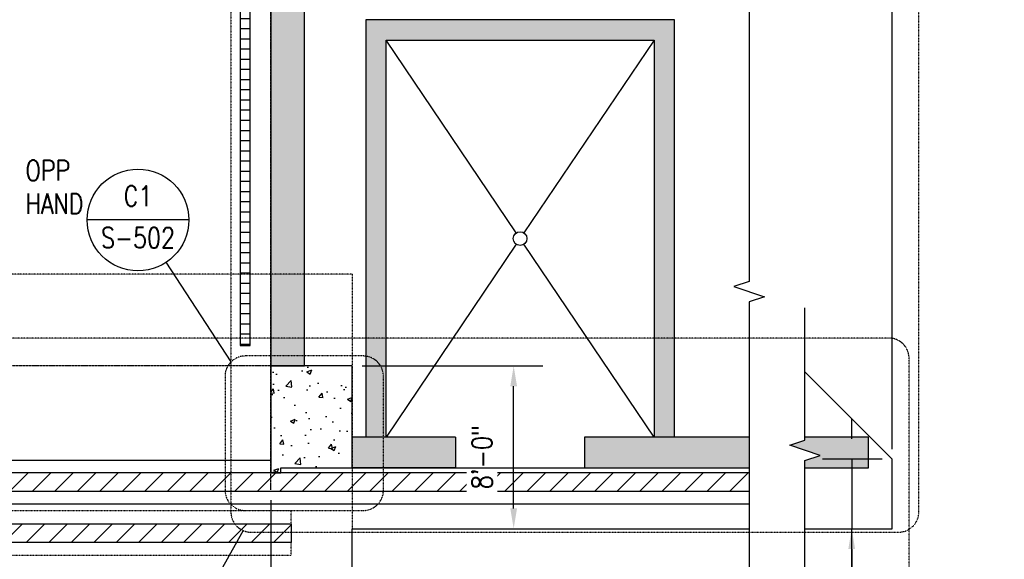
# Model space of a CAD drawing. Header units: inches. Extents: x -304 to 19841, y 463 to 1957.
# Tile 27 of 60: x 2005 to 2586, y 779 to 1097. Entities that reach past the tile are written whole.
import ezdxf
from ezdxf import colors
from ezdxf.entities.mleader import LeaderData, LeaderLine
from ezdxf.enums import TextEntityAlignment as Align
from ezdxf.math import Vec2, Vec3

# ---------------------------------------------------------------- set-up
doc = ezdxf.new("R2010")
doc.units = ezdxf.units.IN
doc.header["$MEASUREMENT"] = 0
for name, pattern in [('CENTER2', [1.125, 0.75, -0.125, 0.125, -0.125]), ('Dash', [0.25, 0.125, -0.125]), ('Grid Line 1_2_', [0.875, 0.5, -0.125, 0.125, -0.125]), ('HIDDEN', [0.375, 0.25, -0.125])]:
    doc.linetypes.add(name, pattern=pattern)
for name, color, linetype in [('A-DETL-MEDM', 3, 'Continuous'), ('A-DETL-THIN', 1, 'Continuous'), ('A-FLOR', 173, 'Continuous'), ('A-FLOR-HDLN', 3, 'Dash'), ('A-WALL', 4, 'Continuous'), ('A-WALL-HDLN', 3, 'Dash'), ('A-WALL-PATT', 8, 'Continuous'), ('G-ANNO-REFR', 2, 'Continuous'), ('S-ANNO-DIMS', 1, 'Continuous'), ('S-ANNO-NOTE', 2, 'Continuous'), ('S-ANNO-SYMB', 2, 'Continuous'), ('S-ANNO-TEXT', 2, 'Continuous'), ('S-COLS', 53, 'Continuous'), ('S-DOOR-TRNCH', 173, 'Continuous'), ('S-GRID', 1, 'CENTER2')]:
    doc.layers.add(name, color=color, linetype=linetype)
doc.layers.add('G-ANNO-NPLT', color=140, linetype='Continuous', plot=False)
doc.layers.add('S-DOOR-HTCH', color=9, linetype='Continuous', true_color=0x808080)
doc.layers.add('S-DOOR-OTLN', color=9, linetype='HIDDEN', true_color=0x808080)
doc.styles.add('AEC_COMN_TITLE', font='romans.shx', dxfattribs={"width": 0.8, "height": 0.1875})
doc.styles.add('Annotative', font='romans.shx', dxfattribs={"width": 0.8, "height": 0.125})
doc.styles.add('ROMANS', font='romans.shx', dxfattribs={"width": 0.8})
doc.dimstyles.new('Annotative', dxfattribs={"dimscale": 0, "dimtxt": 0.125, "dimasz": 0.125, "dimexe": 0.18, "dimexo": 0.0625, "dimgap": 0.09, "dimtad": 1, "dimdec": 3, "dimzin": 3, "dimdsep": 46, "dimlunit": 4, "dimtxsty": 'Annotative', "dimcen": 0.09, "dimclrt": 2, "dimazin": 2, "dimtfac": 1, "dimtdec": 3, "dimtmove": 1, "dimatfit": 0, "dimfxl": 1, "dimtfill": 1, "dimfrac": 2, "dimtolj": 1, "dimtzin": 0, "dimarcsym": 0})

# ---------------------------------------------------------------- blocks, each defined once
blk = doc.blocks.new('HDR-Ai_Breakline-Single - 11 - 1_8_ _ 1_-0_-1075096-00_SP_Foundation Plan-TO FDN_DOC')
for p, q in [((-6, -3.5), (-3, 5.5)), ((-3, 5.5), (3, -12.5)), ((-84, -3.5), (-6, -3.5)), ((3, -12.5), (6, -3.5)), ((6, -3.5), (84, -3.5))]:
    blk.add_line(p, q)
blk = doc.blocks.new('HDR-Ai_Breakline-Single - 11 - 1_8_ _ 1_-0_-1537578-00_SP_Foundation Plan-TO FDN_DOC')
for p, q in [((3, 12.5), (-3, -5.5)), ((6, 3.5), (3, 12.5)), ((-6, 3.5), (-184.29, 3.5)), ((-3, -5.5), (-6, 3.5)), ((184.29, 3.5), (6, 3.5))]:
    blk.add_line(p, q)
blk = doc.blocks.new('*D28')
at = {"layer": 'Defpoints', "color": 0, "transparency": 16777216}
for p in [(2519.44, 1742.36), (2419.08, 1121.21), (2519.44, 838.21)]:
    blk.add_point(p, dxfattribs=at)
at = {"layer": 'S-ANNO-DIMS', "color": 0, "lineweight": -2, "transparency": 16777216}
for p, q in [((2419.08, 1127.21), (2419.08, 1759.64)), ((2519.44, 844.21), (2519.44, 1759.64)), ((2487.33, 1742.36), (2493.33, 1751.36)), ((2493.33, 1751.36), (2499.33, 1733.36)), ((2431.08, 1742.36), (2487.33, 1742.36)), ((2499.33, 1733.36), (2505.33, 1742.36)), ((2505.33, 1742.36), (2507.44, 1742.36))]:
    blk.add_line(p, q, dxfattribs=at)
at = {"layer": 'S-ANNO-DIMS', "color": 0, "transparency": 16777216}
for points in [[(2431.08, 1744.36), (2431.08, 1740.36), (2419.08, 1742.36)], [(2507.44, 1744.36), (2507.44, 1740.36), (2519.44, 1742.36)]]:
    blk.add_solid(points, dxfattribs=at)
at = {"layer": 'S-ANNO-DIMS', "color": 2, "lineweight": -3, "transparency": 16777216, "insert": (2469.26, 1758.14), "char_height": 12, "width": 60.1647, "attachment_point": 5, "style": 'Annotative'}
blk.add_mtext('\\A1;23\'-7"', dxfattribs=at)
blk = doc.blocks.new('*D27')
at = {"layer": 'Defpoints', "color": 0, "transparency": 16777216}
for p in [(2201.08, 893.21), (2296.3, 893.21), (2277.31, 797.21)]:
    blk.add_point(p, dxfattribs=at)
at = {"layer": 'S-ANNO-DIMS', "color": 0, "lineweight": -2, "transparency": 16777216}
for p, q in [((2207.08, 893.21), (2313.58, 893.21)), ((2296.3, 809.21), (2296.3, 881.21))]:
    blk.add_line(p, q, dxfattribs=at)
at = {"layer": 'S-ANNO-DIMS', "color": 0, "transparency": 16777216}
for points in [[(2294.3, 881.21), (2298.3, 881.21), (2296.3, 893.21)], [(2294.3, 809.21), (2298.3, 809.21), (2296.3, 797.21)]]:
    blk.add_solid(points, dxfattribs=at)
at = {"layer": 'S-ANNO-DIMS', "color": 2, "lineweight": -3, "transparency": 16777216, "insert": (2271.66, 820.55), "char_height": 12, "width": 49.3115, "attachment_point": 1, "rotation": 90, "line_spacing_factor": 0.983083, "style": 'Annotative', "bg_fill": 3, "box_fill_scale": 1.25, "bg_fill_color": 256, "bg_fill_true_color": 13158600, "bg_fill_transparency": 0}
blk.add_mtext('\\A1;8\'-0"', dxfattribs=at)
blk = doc.blocks.new('*D32')
at = {"layer": 'Defpoints', "color": 0, "transparency": 16777216}
for p in [(2519.44, 838.21), (2495.57, 797.21), (2519.44, 797.21)]:
    blk.add_point(p, dxfattribs=at)
at = {"layer": 'S-ANNO-DIMS', "color": 0, "lineweight": -2, "transparency": 16777216}
for p, q in [((2495.57, 850.21), (2495.57, 862.21)), ((2513.44, 838.21), (2478.29, 838.21)), ((2495.57, 838.21), (2495.57, 797.21)), ((2495.57, 838.21), (2495.57, 797.21)), ((2495.57, 711.36), (2495.57, 797.21)), ((2495.57, 785.21), (2495.57, 773.21))]:
    blk.add_line(p, q, dxfattribs=at)
at = {"layer": 'S-ANNO-DIMS', "color": 0, "transparency": 16777216}
for points in [[(2493.57, 850.21), (2497.57, 850.21), (2495.57, 838.21)], [(2493.57, 785.21), (2497.57, 785.21), (2495.57, 797.21)]]:
    blk.add_solid(points, dxfattribs=at)
at = {"layer": 'S-ANNO-DIMS', "color": 2, "lineweight": -3, "transparency": 16777216, "insert": (2479.78, 739.43), "char_height": 12, "attachment_point": 5, "rotation": 90, "style": 'Annotative', "bg_fill": 3, "box_fill_scale": 1.25, "bg_fill_color": 256, "bg_fill_true_color": 13158600, "bg_fill_transparency": 0}
blk.add_mtext('\\A1;3\'-5"', dxfattribs=at)
blk = doc.blocks.new('Detail Callout AEC')
at = {"color": 0, "linetype": 'ByBlock', "lineweight": -3, "transparency": 16777216}
blk.add_line((0.25, 0), (-0.25, 0), dxfattribs=at)
blk.add_circle((0, 0), 0.25, dxfattribs=at)
at = {"color": 0, "linetype": 'ByBlock', "lineweight": -3, "transparency": 16777216, "style": 'AEC_COMN_TITLE'}
for tag, p in [('VIEWNUMBER', (0, 0.0508)), ('SHEETNUMBER', (0, -0.1263))]:
    blk.add_attdef(tag, text='', height=0.0938, dxfattribs=at).set_placement(p, align=Align.CENTER)
blk = doc.blocks.new('A$C53388742')
at = {"layer": 'A-WALL-PATT', "lineweight": -3}
h = blk.add_hatch(dxfattribs=at)
h.set_pattern_fill('FP_2', color=256, style=0, pattern_type=2)
h.set_pattern_definition([(0, (0, 0), (0, 6), [])])
h.paths.add_polyline_path([(2141.08, 905.21), (2141.08, 1475.16), (2135.08, 1475.16), (2135.08, 905.21)])
for p, q in [((2141.08, 905.21), (2141.08, 1481.16)), ((2135.08, 1475.16), (2135.08, 905.21)), ((2135.08, 905.21), (2141.08, 905.21))]:
    blk.add_line(p, q, dxfattribs=at)
blk = doc.blocks.new('*D43')
at = {"layer": 'Defpoints', "color": 0, "transparency": 16777216}
for p in [(2153.08, 820.12), (2201.08, 767.23), (2201.08, 713.21)]:
    blk.add_point(p, dxfattribs=at)
at = {"layer": 'S-ANNO-DIMS', "color": 0, "lineweight": -2, "transparency": 16777216}
for p, q in [((2153.08, 814.12), (2153.08, 695.93)), ((2201.08, 761.23), (2201.08, 695.93)), ((2141.08, 713.21), (2129.08, 713.21)), ((2153.08, 713.21), (2201.08, 713.21)), ((2153.08, 713.21), (2201.08, 713.21)), ((2285.18, 713.21), (2201.08, 713.21)), ((2213.08, 713.21), (2225.08, 713.21))]:
    blk.add_line(p, q, dxfattribs=at)
at = {"layer": 'S-ANNO-DIMS', "color": 0, "transparency": 16777216}
for points in [[(2141.08, 715.21), (2141.08, 711.21), (2153.08, 713.21)], [(2213.08, 715.21), (2213.08, 711.21), (2201.08, 713.21)]]:
    blk.add_solid(points, dxfattribs=at)
at = {"layer": 'S-ANNO-DIMS', "color": 2, "transparency": 16777216, "insert": (2257.11, 738.99), "char_height": 12, "attachment_point": 5, "style": 'Annotative', "bg_fill": 3, "box_fill_scale": 1.25, "bg_fill_color": 256, "bg_fill_true_color": 13158600, "bg_fill_transparency": 0}
blk.add_mtext('\\A1;4\'-0"\\PTYP', dxfattribs=at)

msp = doc.modelspace()

# ---------------------------------------------------------------- hatches: boundary and pattern name
at = {"layer": 'A-WALL-PATT', "lineweight": -3}
h = msp.add_hatch(dxfattribs=at)
h.set_pattern_fill('AR-CONC', color=8, scale=4, style=0)
h.set_pattern_definition([(50, (197.95, 842.81), (28.6904, -2.51009), [3, -33]), (355, (197.95, 842.81), (-5.55005, 30.0877), [2.4, -26.4]), (100.4514, (200.342, 842.6), (23.14035, 27.5776), [2.5496, -28.0457]), (46.1842, (197.95, 850.81), (42.68965, -6.62077), [4.5, -49.5]), (96.6356, (201.51, 850.26), (37.3865, 38.96474), [3.8244, -42.06855]), (351.1842, (197.95, 850.81), (37.3865, 38.96474), [3.6, -39.6]), (21, (201.95, 848.81), (23.87628, -16.10476), [3, -33]), (326, (201.95, 848.81), (9.7326, 29.006), [2.4, -26.4]), (71.4514, (203.94, 847.468), (33.6089, 12.90125), [2.5496, -28.0457]), (37.5, (197.951, 842.81), (0.486394, 13.315754), [0, -26.08, 0, -26.8, 0, -26.5]), (7.5, (197.951, 842.81), (10.52278, 15.77647), [0, -15.28, 0, -25.48, 0, -10.1]), (327.5, (189.031, 842.81), (21.352897, -0.902195), [0, -10, 0, -31.2, 0, -41.4]), (317.5, (185.031, 842.81), (23.32745, 4.0042), [0, -13, 0, -20.72, 0, -29.4])])
h.paths.add_polyline_path([(201.0774, 851.2059), (140.0774, 851.2025), (140.0774, 833.2093), (171.0774, 833.2127), (171.0774, 836.2059), (172.5774, 836.2059), (172.5774, 837.2059), (199.5774, 837.2059), (199.5774, 836.2059), (201.0774, 836.2059)])
h.paths.add_polyline_path([(193.0774, 861.622), (181.0774, 861.622), (181.0774, 851.2059), (193.0774, 851.2059)])
h.paths.add_polyline_path([(193.0774, 893.2059), (181.0774, 893.2059), (181.0774, 861.622), (193.0774, 861.622)])
h.paths.add_polyline_path([(193.0774, 1097.2059), (11.0774, 1097.2059), (11.0774, 893.2059), (23.0774, 893.2059), (23.0774, 1085.2059), (181.0774, 1085.2059), (181.0774, 893.2059), (193.0774, 893.2059)])
h.paths.add_polyline_path([(23.0774, 893.2059), (11.0774, 893.2059), (11.0774, 861.622), (23.0774, 861.622)])
h.paths.add_polyline_path([(23.0774, 861.622), (11.0774, 861.622), (11.0774, 851.2059), (23.0774, 851.2059)])
h.paths.add_polyline_path([(64.0774, 851.2059), (11.0774, 851.2059), (-159.1311, 851.2059), (-159.1311, 833.2127), (64.0774, 833.2127)])
edge = h.paths.add_edge_path()
edge.add_line((-159.1311, 851.2059), (-197.8781, 851.2059))
edge.add_arc((-185.9831, 849.622), 12, 172.4149241, 180)
edge.add_line((-197.9831, 849.622), (-197.9831, 833.2059))
edge.add_line((-197.9831, 833.2059), (-159.1311, 833.2059))
edge.add_line((-159.1311, 833.2059), (-159.1311, 851.2059))
edge = h.paths.add_edge_path()
edge.add_arc((-185.9831, 849.622), 12, 172.4149241, 180, ccw=False)
edge.add_line((-197.8781, 851.2059), (-285.9226, 851.2059))
edge.add_line((-285.9226, 851.2059), (-285.9226, 833.2059))
edge.add_line((-285.9226, 833.2059), (-197.9831, 833.2059))
edge.add_line((-197.9831, 833.2059), (-197.9831, 849.622))
h.paths.add_polyline_path([(2262.0774, 851.2059), (2201.0774, 851.2059), (2201.0774, 832.9579), (2262.0774, 832.9579)])
h.paths.add_polyline_path([(2221.0774, 1085.2059), (2379.0774, 1085.2059), (2379.0774, 851.2059), (2391.0774, 851.2059), (2391.0774, 1097.2059), (2209.0774, 1097.2059), (2209.0774, 851.2059), (2221.0774, 851.2059)])
h.paths.add_polyline_path([(2435.0774, 851.2059), (2338.0774, 851.2059), (2338.0774, 833.2127), (2435.0774, 833.2059)])
h.paths.add_polyline_path([(2505.4361, 851.2059), (2468.0203, 851.2059), (2468.0203, 849.4139), (2459.0203, 846.4139), (2477.0203, 840.4139), (2468.0203, 837.4139), (2468.0203, 833.2059), (2505.4361, 833.2059)])
h.paths.add_polyline_path([(2173.0774, 1513.2059), (229.0461, 1513.2059), (229.0461, 1132.5316), (229.0461, 947.2059), (249.0774, 947.2059), (249.0774, 1132.5316), (249.0774, 1493.2059), (2153.0774, 1493.2059), (2153.0774, 947.2059), (2173.0774, 947.2059), (2173.0774, 1121.1577)])
h.paths.add_polyline_path([(249.0774, 947.2059), (229.0461, 947.2059), (229.0461, 929.2059), (229.0461, 893.2059), (249.0774, 893.2059)])
h.paths.add_polyline_path([(2173.0774, 947.2059), (2153.0774, 947.2059), (2153.0774, 893.2059), (2173.0774, 893.2059)])
h = msp.add_hatch(dxfattribs=at)
h.set_pattern_fill('AR-CONC', color=8, scale=4, style=0)
h.set_pattern_definition([(50, (0, 0), (28.6904, -2.51009), [3, -33]), (355, (0, 0), (-5.55005, 30.0877), [2.4, -26.4]), (100.4514, (2.39, -0.21), (23.14035, 27.5776), [2.5496, -28.0457]), (46.1842, (0, 8), (42.68965, -6.62077), [4.5, -49.5]), (96.6356, (3.557, 7.45), (37.3865, 38.96474), [3.8244, -42.06855]), (351.1842, (0, 8), (37.3865, 38.96474), [3.6, -39.6]), (21, (4, 6), (23.87628, -16.10476), [3, -33]), (326, (4, 6), (9.7326, 29.006), [2.4, -26.4]), (71.4514, (5.99, 4.658), (33.6089, 12.90125), [2.5496, -28.0457]), (37.5, (0, 0), (0.486394, 13.315754), [0, -26.08, 0, -26.8, 0, -26.5]), (7.5, (0, 0), (10.52278, 15.77647), [0, -15.28, 0, -25.48, 0, -10.1]), (327.5, (-8.92, 0), (21.352897, -0.902195), [0, -10, 0, -31.2, 0, -41.4]), (317.5, (-12.92, 0), (23.32745, 4.0042), [0, -13, 0, -20.72, 0, -29.4])])
h.paths.add_polyline_path([(2201.0774, 893.2059), (2153.0774, 893.2059), (2153.0774, 830.2059), (2159.0774, 830.2059), (2159.0774, 833.2059), (2201.0774, 833.2059)])
at = {"layer": 'S-DOOR-HTCH'}
h = msp.add_hatch(dxfattribs=at)
h.set_pattern_fill('ANSI31', color=256, scale=75)
h.paths.add_polyline_path([(1789.9345, 830.2059), (2435.0774, 830.2059), (2435.0774, 819.2059), (1789.9345, 819.2059)])
h = msp.add_hatch(dxfattribs=at)
h.set_pattern_fill('ANSI31', color=256, scale=75)
h.paths.add_polyline_path([(1391.9524, 800.2059), (2165.0595, 800.2059), (2165.0595, 789.2059), (1391.9524, 789.2059)])

# ---------------------------------------------------------------- linework, layer by layer
at = {"layer": 'A-DETL-MEDM'}
msp.add_circle((2300.0774, 968.2059), 4.0625, dxfattribs=at)
at = {"layer": 'A-DETL-THIN'}
for p, q in [((2297.804, 971.5728), (2221.0774, 1085.2059)), ((2379.0774, 1085.2059), (2302.3507, 971.5728))]:
    msp.add_line(p, q, dxfattribs=at)
at = {"layer": 'A-FLOR', "lineweight": -3}
for p, q in [((2519.4361, 838.2059), (2468.0203, 889.6218)), ((2519.4361, 797.2059), (2519.4361, 838.2059)), ((2201.0774, 797.2059), (2435.0774, 797.2059)), ((2201.0774, 767.2268), (2201.0774, 797.2059)), ((2468.0203, 797.2059), (2519.4361, 797.2059))]:
    msp.add_line(p, q, dxfattribs=at)
at = {"layer": 'A-FLOR-HDLN', "lineweight": -3}
msp.add_line((2201.0774, 947.2059), (201.0774, 947.2059), dxfattribs=at)
at = {"layer": 'A-WALL', "lineweight": -3}
for p, q in [((2173.0774, 893.2059), (2173.0774, 1513.2059)), ((2153.0774, 1493.2059), (2153.0774, 893.2059)), ((2391.0774, 1097.2059), (2209.0774, 1097.2059)), ((2391.0774, 851.2059), (2391.0774, 1097.2059)), ((2221.0774, 1085.2059), (2379.0774, 1085.2059)), ((2379.0774, 1085.2059), (2379.0774, 851.2059)), ((2435.0774, 851.2059), (2338.0774, 851.2059)), ((2338.0774, 851.2059), (2338.0774, 833.2127)), ((2505.4361, 851.2059), (2468.0203, 851.2059)), ((2505.4361, 833.2059), (2505.4361, 851.2059)), ((2338.0774, 833.2127), (2435.0774, 833.2059)), ((2468.0203, 833.2059), (2505.4361, 833.2059))]:
    msp.add_line(p, q, dxfattribs=at)
at = {"layer": 'G-ANNO-NPLT'}
msp.add_line((2153.0774, 893.2059), (2173.0774, 893.2059), dxfattribs=at)
at = {"layer": 'S-ANNO-SYMB', "lineweight": -3}
for p, q in [((2129.6885, 895.5233), (2091.5618, 954.2676)), ((2136.7828, 796.1956), (2115.2405, 757.4355))]:
    msp.add_line(p, q, dxfattribs=at)
at = {"layer": 'S-DOOR-OTLN', "lineweight": -3}
for p, q in [((1841.0774, 837.7059), (2153.0774, 837.7059)), ((2153.0774, 830.2059), (2159.0774, 830.2059)), ((2159.0774, 830.2059), (2159.0774, 833.2057)), ((2435.0774, 811.7059), (1817.0774, 811.7059))]:
    msp.add_line(p, q, dxfattribs=at)
at = {"layer": 'S-DOOR-TRNCH', "lineweight": -3}
for p, q in [((2435.0774, 830.2059), (1817.0774, 830.2059)), ((2435.0774, 819.2059), (1817.0774, 819.2059))]:
    msp.add_line(p, q, dxfattribs=at)
at = {"layer": 'S-GRID', "linetype": 'Grid Line 1_2_', "lineweight": -3}
for p, q in [((2153.0774, 820.1184), (2153.0774, 1751.9327)), ((2201.0774, 893.2059), (-261.1174, 893.2059))]:
    msp.add_line(p, q, dxfattribs=at)

# ---------------------------------------------------------------- block references
at = {"lineweight": -3}
msp.add_blockref('A$C53388742', (0, 0), dxfattribs=at)
at = {"layer": 'A-DETL-THIN', "lineweight": -3, "rotation": 89.99999999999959}
msp.add_blockref('HDR-Ai_Breakline-Single - 11 - 1_8_ _ 1_-0_-1537578-00_SP_Foundation Plan-TO FDN_DOC', (2438.5774, 936.918), dxfattribs=at)
at = {"layer": 'A-DETL-THIN', "lineweight": -3, "xscale": -1, "rotation": 269.9999999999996}
msp.add_blockref('HDR-Ai_Breakline-Single - 11 - 1_8_ _ 1_-0_-1075096-00_SP_Foundation Plan-TO FDN_DOC', (2471.5203, 843.4139), dxfattribs=at)
at = {"layer": 'G-ANNO-REFR', "lineweight": -3}
ref = msp.add_blockref('Detail Callout AEC', (2074.8495, 979.1813), dxfattribs=dict(at, xscale=119.9997600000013, yscale=119.9997600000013, zscale=119.9997600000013))
ref.add_attrib('VIEWNUMBER', 'C1', dxfattribs={"layer": 'S-ANNO-TEXT', "color": 1, "transparency": 16777216, "height": 12, "style": 'ROMANS', "width": 0.8}).set_placement((2074.8495, 983.6813), align=Align.BOTTOM_CENTER)
ref.add_attrib('SHEETNUMBER', 'S-502', dxfattribs={"layer": 'S-ANNO-TEXT', "color": 1, "transparency": 16777216, "height": 12, "style": 'ROMANS', "width": 0.8}).set_placement((2074.8495, 962.6714), align=Align.CENTER)

# ---------------------------------------------------------------- texts
at = {"layer": 'S-ANNO-SYMB', "lineweight": -3, "insert": (2008.5399, 998.5315), "char_height": 12, "width": 27.99874, "attachment_point": 4, "line_spacing_factor": 0.981704, "style": 'Annotative'}
msp.add_mtext('\\pxt3.2,6.4,9.6,12.8,16,19.2,22.4,25.6,28.8,32,35.2,38.4,41.6,44.8,48,51.2,54.4,57.6,60.8,64,67.2,70.4,73.6,76.8,80,83.2,86.4,89.6,92.8,96,99.2,102.4;OPP\\PHAND', dxfattribs=at)

# ---------------------------------------------------------------- dimensions: what is measured, and where the dimension line sits
at = {"layer": 'S-ANNO-DIMS', "lineweight": -3}
dim = msp.add_linear_dim(base=(2519.4361, 1742.357), p1=(2419.0774, 1121.2059), p2=(2519.4361, 838.2059), text='23\'-7"', dimstyle='Annotative', override={"dimpost": '\\X', "dimtfill": 0}, dxfattribs=at)
dim.commit()
dim.dimension.update_dxf_attribs({"geometry": '*D28', "text_midpoint": (2469.2568, 1758.1399)})

# ---------------------------------------------------------------- next in the draw order: dimensions: what is measured, and where the dimension line sits
dim = msp.add_linear_dim(base=(2296.2988, 893.2059), p1=(2277.314, 797.2059), p2=(2201.0774, 893.2059), angle=90, dimstyle='Annotative', override={"dimpost": '\\X', "dimse1": 1, "dimse2": 0}, dxfattribs=at)
dim.commit()
dim.dimension.update_dxf_attribs({"geometry": '*D27', "text_midpoint": (2296.2988, 845.2059), "dimtype": 160})

# ---------------------------------------------------------------- next in the draw order: linework, layer by layer
at = {"layer": 'A-DETL-THIN'}
for p, q in [((2297.804, 964.8391), (2221.0774, 851.2059)), ((2379.0774, 851.2059), (2302.3507, 964.8391))]:
    msp.add_line(p, q, dxfattribs=at)
at = {"layer": 'A-WALL', "lineweight": -3}
for p, q in [((2209.0774, 1097.2059), (2209.0774, 851.2059)), ((2221.0774, 851.2059), (2221.0774, 1085.2059)), ((2262.0774, 851.2059), (2201.0774, 851.2059)), ((2262.0774, 851.2059), (2262.0774, 833.2061)), ((2262.0774, 833.2061), (2201.0774, 833.204))]:
    msp.add_line(p, q, dxfattribs=at)
at = {"layer": 'S-ANNO-SYMB', "linetype": 'Dash', "lineweight": -3}
for points in [[(2535.1487, 807.1754), (2535.1487, 1129.409, 0.41421356), (2523.1487, 1141.409), (2141.6247, 1141.409, 0.41421356), (2129.6247, 1129.409), (2129.6247, 807.1754, 0.41421356), (2141.6247, 795.1754), (2523.1487, 795.1754, 0.41421356)], [(2138.1738, 807.971), (2207.5358, 807.971, 0.41421356), (2219.5358, 819.971), (2219.5358, 887.0381, 0.41421356), (2207.5358, 899.0381), (2138.1738, 899.0381, 0.41421356), (2126.1738, 887.0381), (2126.1738, 819.971, 0.41421356)]]:
    msp.add_lwpolyline(points, format="xyb", close=True, dxfattribs=at)
at = {"layer": 'S-COLS', "lineweight": -3}
msp.add_lwpolyline([(2153.0774, 830.2059), (2159.0774, 830.2059), (2159.0774, 833.2059), (2201.0774, 833.2059), (2201.0774, 893.2059), (2153.0774, 893.2059)], close=True, dxfattribs=at)
at = {"layer": 'S-DOOR-OTLN', "lineweight": -3}
msp.add_line((2159.0774, 833.2062), (2435.0774, 833.2059), dxfattribs=at)

# ---------------------------------------------------------------- next in the draw order: leaders
at = {"layer": 'S-ANNO-NOTE'}
ml = msp.add_multileader_mtext('Standard', dxfattribs=at)
ml.set_content('INDICATES INSIDE FACE OF PILASTER', color=256, style='Annotative')
ml.set_leader_properties(color=1, linetype='ByLayer', lineweight=-1)
ml.build(insert=Vec2(0, 0))
ml.multileader.update_dxf_attribs({"text_right_attachment_type": 3, "dogleg_length": 0.125, "arrow_head_size": 12, "scale": 96})
ctx = ml.context
ctx.base_point, ctx.scale, ctx.char_height, ctx.arrow_head_size, ctx.landing_gap_size, ctx.plane_origin = Vec3(-159.5896, 954.1618), 96, 12, 12, 8.64, Vec3(-129.9556, 912.9933)
ctx.right_attachment = 3
notes = []
notes.append((ctx, [(1, (1, 1, 0), (-171.5896, 954.1618), (1, 0), 12, [(0, [(-171.5896, 893.2059)], 0, [])])]))
ctx.mtext.insert, ctx.mtext.width, ctx.mtext.flow_direction = Vec3(-150.9496, 960.1618), 142.589744, 5
for ctx, leaders in notes:
    for number, flags, end, landing, length, lines in leaders:
        leader = LeaderData()
        leader.index, (leader.has_last_leader_line, leader.has_dogleg_vector, leader.attachment_direction) = number, flags
        leader.last_leader_point, leader.dogleg_vector, leader.dogleg_length = Vec3(end), Vec3(landing), length
        for number, points, colour, breaks in lines:
            line = LeaderLine()
            line.index, line.vertices, line.color, line.breaks = number, Vec3.list(points), colors.encode_raw_color(colour), breaks
            leader.lines.append(line)
        ctx.leaders.append(leader)

# ---------------------------------------------------------------- next in the draw order: dimensions: what is measured, and where the dimension line sits
at = {"layer": 'S-ANNO-DIMS', "lineweight": -3}
dim = msp.add_linear_dim(base=(2495.5656, 797.2059), p1=(2519.4361, 838.2059), p2=(2519.4361, 797.2059), angle=90, dimstyle='Annotative', override={"dimpost": '\\X', "dimse2": 1}, dxfattribs=at)
dim.commit()
dim.dimension.update_dxf_attribs({"geometry": '*D32', "text_midpoint": (2495.5656, 739.4288), "dimtype": 160})

# ---------------------------------------------------------------- next in the draw order: linework, layer by layer
at = {"layer": 'S-ANNO-SYMB', "linetype": 'Dash', "lineweight": -3}
msp.add_lwpolyline([(2529.3897, 610.9222), (2529.3897, 897.622, 0.41421356), (2517.3897, 909.622), (1189.5662, 909.622, 0.41421356), (1177.5662, 897.622), (1177.5662, 610.9222, 0.41421356), (1189.5662, 598.9222), (2517.3897, 598.9222, 0.41421356)], format="xyb", close=True, dxfattribs=at)

# ---------------------------------------------------------------- next in the draw order: dimensions: what is measured, and where the dimension line sits
at = {"layer": 'S-ANNO-DIMS'}
dim = msp.add_linear_dim(base=(2201.0774, 713.2092), p1=(2153.0774, 820.1184), p2=(2201.0774, 767.2268), text='<>\\PTYP', dimstyle='Annotative', override={"dimpost": '\\X'}, dxfattribs=at)
dim.commit()
dim.dimension.update_dxf_attribs({"geometry": '*D43', "text_midpoint": (2257.1077, 713.2092), "dimtype": 160})

# ---------------------------------------------------------------- next in the draw order: linework, layer by layer
at = {"layer": 'A-WALL-HDLN', "lineweight": -3}
msp.add_line((2201.0774, 947.2059), (2201.0774, 797.2059), dxfattribs=at)
at = {"layer": 'S-DOOR-OTLN', "linetype": 'Dash'}
for points in [[(2165.0595, 800.2059), (2165.0595, 807.7059), (1817.0774, 807.7059)], [(1419.0774, 781.7059), (2165.0595, 781.7059), (2165.0595, 789.2059)]]:
    msp.add_lwpolyline(points, dxfattribs=at)
at = {"layer": 'S-DOOR-TRNCH', "lineweight": -3}
msp.add_lwpolyline([(1419.0774, 800.2059), (2165.0595, 800.2059), (2165.0595, 789.2059), (1419.0774, 789.2059)], dxfattribs=at)

doc.saveas('drawing.dxf')
